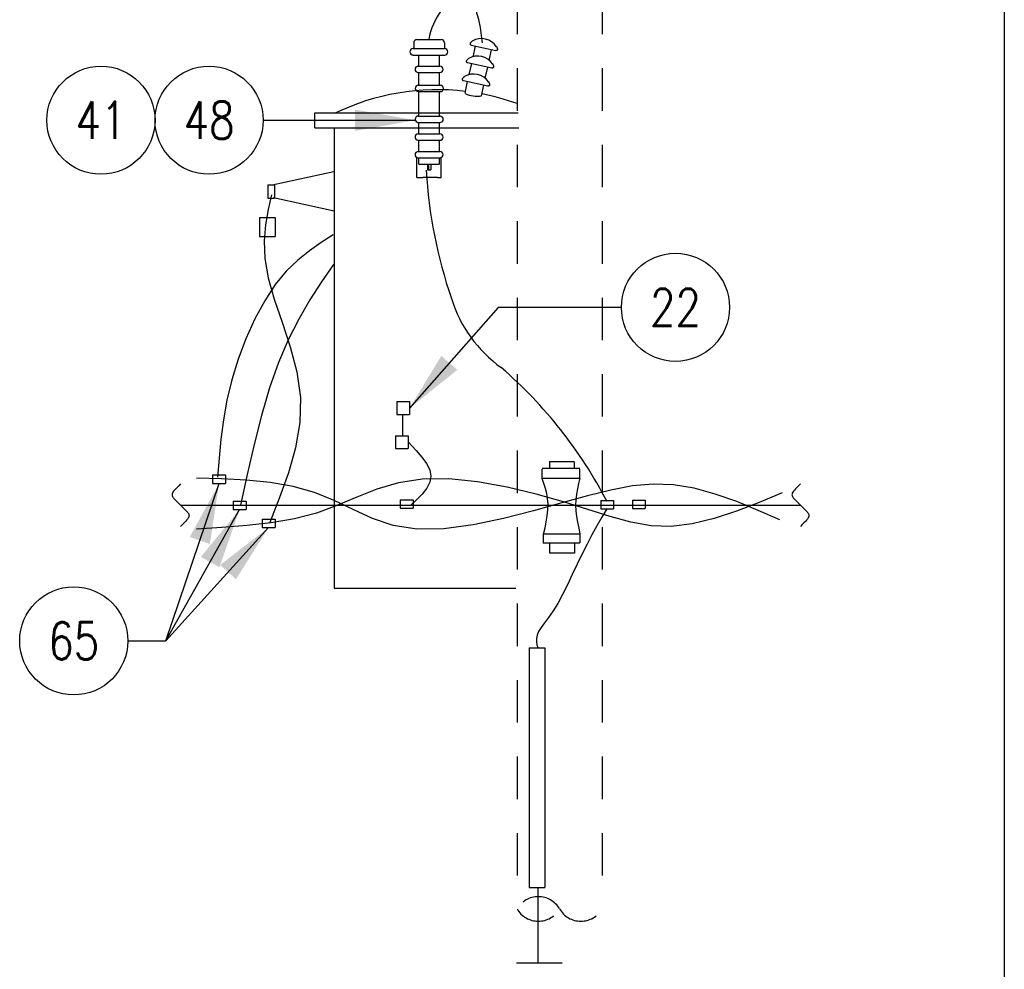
# Model space of a CAD drawing. Extents: x 0 to 7.1, y 0 to 9.85.
# Tile 3 of 4: x 4.21 to 7.1, y 4.29 to 7.09. Entities that reach past the tile are written whole.
import ezdxf
from ezdxf.enums import TextEntityAlignment as Align

# ---------------------------------------------------------------- set-up
doc = ezdxf.new("R2010")
doc.units = 0
doc.header["$MEASUREMENT"] = 0
doc.linetypes.add('HIDDEN2', pattern=[0.1875, 0.125, -0.0625])
doc.layers.get('0').update_dxf_attribs({"color": 2, "linetype": 'CONTINUOUS'})
doc.layers.add('E-DETL', color=2, linetype='CONTINUOUS')
doc.layers.add('E-DETL-TEXT', color=3, linetype='CONTINUOUS')
doc.styles.get("Standard").update_dxf_attribs({"font": 'ROMANS.SHX', "width": 0.8, "height": 0.125})

# ---------------------------------------------------------------- blocks, each defined once
blk = doc.blocks.new('BREAK')
blk.add_lwpolyline([(0, 0.0625), (-0.0055, 0.057), (-0.0103, 0.0521), (-0.0144, 0.0479), (-0.0177, 0.0441), (-0.0205, 0.0408), (-0.0225, 0.0378), (-0.0239, 0.0351), (-0.0247, 0.0326), (-0.0249, 0.0302), (-0.0246, 0.0279), (-0.0238, 0.0257), (-0.0226, 0.0236), (-0.0211, 0.0216), (-0.0194, 0.0196), (-0.0176, 0.0176), (-0.0156, 0.0156), (-0.0137, 0.0137), (-0.0117, 0.0117), (-0.0098, 0.0098), (-0.0078, 0.0078), (-0.0059, 0.0059), (-0.0039, 0.0039), (-0.002, 0.002), (0, 0), (0.002, -0.002), (0.0039, -0.0039), (0.0059, -0.0059), (0.0078, -0.0078), (0.0098, -0.0098), (0.0117, -0.0117), (0.0137, -0.0137), (0.0156, -0.0156), (0.0176, -0.0176), (0.0194, -0.0196), (0.0211, -0.0216), (0.0226, -0.0236), (0.0238, -0.0257), (0.0246, -0.0279), (0.0249, -0.0302), (0.0247, -0.0326), (0.0239, -0.0351), (0.0225, -0.0378), (0.0205, -0.0408), (0.0177, -0.0441), (0.0144, -0.0479), (0.0103, -0.0521), (0.0055, -0.057), (0, -0.0625)])

msp = doc.modelspace()

# ---------------------------------------------------------------- linework, layer by layer
at = {"color": 4}
for p, q in [((5.3765, 6.6239), (5.3765, 6.6838)), ((5.4478, 6.6241), (5.4478, 6.6832))]:
    msp.add_line(p, q, dxfattribs=at)
msp.add_arc((5.6257, 6.9886), 0.2187, 119.3721, 169.2308)
at = {"layer": 'E-DETL'}
for p, q in [((7.1036, 9.8484), (7.1036, 0)), ((5.3342, 5.9265), (5.3342, 5.8642)), ((4.6813, 5.6599), (6.5041, 5.6599)), ((5.7068, 5.2405), (5.7524, 5.2405)), ((5.7068, 5.2405), (5.7068, 4.5346)), ((5.7524, 5.2405), (5.7524, 4.5346)), ((5.7068, 4.5346), (5.7524, 4.5346)), ((5.7322, 4.5328), (5.7322, 4.3123)), ((5.6688, 4.3129), (5.803, 4.3129))]:
    msp.add_line(p, q, dxfattribs=at)
at = {"layer": 'E-DETL', "linetype": 'HIDDEN2'}
for p, q in [((5.6707, 8.5202), (5.6707, 4.4719)), ((5.9207, 8.5202), (5.9207, 4.4719)), ((5.8549, 5.7679), (5.7448, 5.7679)), ((5.7448, 5.7383), (5.7448, 5.7655)), ((5.7666, 5.7881), (5.8391, 5.7881)), ((5.7666, 5.7881), (5.7666, 5.7679)), ((5.8391, 5.7876), (5.8391, 5.7678)), ((5.8549, 5.7391), (5.8549, 5.7656)), ((5.7437, 5.7391), (5.8556, 5.7391)), ((5.7479, 5.5737), (5.7479, 5.5485)), ((5.7487, 5.5752), (5.8558, 5.5752)), ((5.8556, 5.576), (5.8556, 5.5489)), ((5.8556, 5.5485), (5.7479, 5.5485)), ((5.7661, 5.5479), (5.7661, 5.5196)), ((5.8399, 5.5477), (5.8399, 5.5189)), ((5.7661, 5.5199), (5.8399, 5.5199))]:
    msp.add_line(p, q, dxfattribs=at)
at = {"layer": 'E-DETL', "color": 4}
for p, q in [((5.3669, 7.0204), (5.3669, 7.003)), ((5.3763, 7.0297), (5.448, 7.0297)), ((5.4573, 7.0204), (5.4573, 7.003)), ((5.5363, 7.0133), (5.6079, 6.9975)), ((5.5417, 6.9792), (5.5486, 7.0104)), ((5.3649, 7.003), (5.4578, 7.003)), ((5.3655, 6.9842), (5.4578, 6.9842)), ((5.3819, 6.9515), (5.3819, 6.9836)), ((5.4427, 6.9509), (5.4427, 6.983)), ((5.5887, 6.9681), (5.5956, 6.9993)), ((5.3793, 6.9516), (5.4441, 6.9516)), ((5.5251, 6.9619), (5.5967, 6.9461)), ((5.5302, 6.9268), (5.5373, 6.9593)), ((5.3791, 6.9328), (5.4441, 6.9328)), ((5.3819, 6.8952), (5.3819, 6.9326)), ((5.4427, 6.8944), (5.4427, 6.9332)), ((5.5772, 6.9157), (5.5845, 6.9487)), ((5.38, 6.8956), (5.4448, 6.8956)), ((5.5132, 6.909), (5.5848, 6.8932)), ((5.518, 6.8716), (5.5255, 6.9058)), ((5.5658, 6.8644), (5.5727, 6.8955)), ((5.3798, 6.8767), (5.4448, 6.8767)), ((5.3819, 6.8047), (5.3819, 6.8769)), ((5.4427, 6.8045), (5.4427, 6.8771)), ((5.0757, 6.7697), (5.0757, 6.8141)), ((5.0757, 6.8141), (5.6738, 6.8141)), ((5.3796, 6.8047), (5.4444, 6.8047)), ((5.3794, 6.7859), (5.4444, 6.7859)), ((5.3819, 6.752), (5.3819, 6.7858)), ((5.4427, 6.7521), (5.4427, 6.7847)), ((5.0757, 6.7697), (5.676, 6.7697)), ((5.1325, 6.7697), (5.1325, 5.4155)), ((5.3791, 6.7524), (5.4439, 6.7524)), ((5.3789, 6.7336), (5.4439, 6.7336)), ((5.3819, 6.7007), (5.3819, 6.7332)), ((5.4427, 6.7006), (5.4427, 6.7335)), ((5.3793, 6.7005), (5.4441, 6.7005)), ((5.3791, 6.6817), (5.4441, 6.6817)), ((5.3819, 6.6633), (5.3819, 6.6816)), ((5.3819, 6.6633), (5.4427, 6.6633)), ((5.407, 6.6628), (5.4171, 6.6628)), ((5.407, 6.6628), (5.407, 6.6468)), ((5.4109, 6.6453), (5.4109, 6.6596)), ((5.4171, 6.6628), (5.4171, 6.6468)), ((5.4427, 6.6641), (5.4427, 6.6813)), ((5.1323, 6.6406), (4.9508, 6.6011)), ((5.407, 6.6468), (5.4171, 6.6468)), ((4.9382, 6.6023), (4.9575, 6.6023)), ((4.9382, 6.6023), (4.9382, 6.5626)), ((4.9575, 6.6023), (4.9575, 6.5626)), ((5.3765, 6.6239), (5.3932, 6.6239)), ((5.3941, 6.6248), (5.4365, 6.6248)), ((5.4372, 6.6241), (5.4478, 6.6241)), ((4.9382, 6.5626), (4.9575, 6.5626)), ((4.9545, 6.5648), (5.1326, 6.5258)), ((4.9132, 6.5058), (4.9594, 6.5058)), ((4.9132, 6.5058), (4.9132, 6.4501)), ((4.9594, 6.5058), (4.9594, 6.4501)), ((4.9132, 6.4501), (4.9594, 6.4501)), ((5.3175, 5.9644), (5.3547, 5.9644)), ((5.3175, 5.9644), (5.3175, 5.9265)), ((5.3547, 5.9644), (5.3547, 5.9265)), ((5.3175, 5.9265), (5.3547, 5.9265)), ((5.3129, 5.8642), (5.3129, 5.8263)), ((5.3129, 5.8642), (5.3501, 5.8642)), ((5.3501, 5.8642), (5.3501, 5.8263)), ((5.3129, 5.8263), (5.3501, 5.8263)), ((4.7756, 5.7486), (4.8135, 5.7486)), ((4.7756, 5.7486), (4.7756, 5.7238)), ((4.8135, 5.7486), (4.8135, 5.7238)), ((4.7756, 5.7238), (4.8135, 5.7238)), ((5.3272, 5.6756), (5.3651, 5.6756)), ((5.3272, 5.6756), (5.3272, 5.6508)), ((5.3651, 5.6756), (5.3651, 5.6508)), ((4.8359, 5.6716), (4.8739, 5.6716)), ((4.8359, 5.6716), (4.8359, 5.6468)), ((4.8359, 5.6468), (4.8739, 5.6468)), ((4.8739, 5.6716), (4.8739, 5.6468)), ((5.3272, 5.6508), (5.3651, 5.6508)), ((5.9168, 5.6739), (5.9547, 5.6739)), ((5.9168, 5.6739), (5.9168, 5.6492)), ((5.9168, 5.6492), (5.9547, 5.6492)), ((5.9547, 5.6739), (5.9547, 5.6492)), ((6.01, 5.6744), (6.0479, 5.6744)), ((6.01, 5.6744), (6.01, 5.6497)), ((6.01, 5.6497), (6.0479, 5.6497)), ((6.0479, 5.6744), (6.0479, 5.6497)), ((4.921, 5.6191), (4.959, 5.6191)), ((4.921, 5.6191), (4.921, 5.5943)), ((4.959, 5.6191), (4.959, 5.5943)), ((4.921, 5.5943), (4.959, 5.5943)), ((5.1325, 5.4155), (5.6671, 5.4155))]:
    msp.add_line(p, q, dxfattribs=at)
at = {"layer": 'E-DETL'}
for points in [[(5.569, 7.0197), (5.5666, 7.042), (5.5633, 7.0648), (5.5582, 7.0885), (5.5502, 7.1138), (5.5386, 7.141), (5.5229, 7.1708), (5.505, 7.2042), (5.4875, 7.2422), (5.4726, 7.2858), (5.463, 7.3363), (5.4607, 7.3941), (5.4671, 7.4581), (5.4832, 7.5268), (5.5099, 7.5985), (5.5482, 7.6715), (5.5986, 7.7445), (5.6591, 7.8174), (5.7272, 7.8901), (5.8004, 7.9628), (5.8863, 8.0452)], [(4.949, 6.5726), (4.9391, 6.5292), (4.9312, 6.4845), (4.9272, 6.4372), (4.929, 6.3858), (4.9387, 6.3291), (4.9569, 6.2661), (4.9802, 6.198), (5.004, 6.1261), (5.0235, 6.052), (5.034, 5.977), (5.0322, 5.9026), (5.0196, 5.8287), (4.9987, 5.7552), (4.9725, 5.682), (4.9435, 5.6089)], [(5.1299, 6.4547), (5.0948, 6.4323), (5.06, 6.4082), (5.0257, 6.3807), (4.9922, 6.3481), (4.9598, 6.3086), (4.9288, 6.2613), (4.8998, 6.2076), (4.8735, 6.1494), (4.8507, 6.0889), (4.8319, 6.0282), (4.8177, 5.9688), (4.8073, 5.9108), (4.7998, 5.8539), (4.7943, 5.7977), (4.7896, 5.7419)], [(5.1305, 6.368), (5.0958, 6.3166), (5.0617, 6.2635), (5.0288, 6.2074), (4.9977, 6.1465), (4.969, 6.0793), (4.9431, 6.0048), (4.9196, 5.924), (4.8978, 5.8385), (4.8773, 5.7498), (4.8574, 5.6596)], [(5.3501, 5.8457), (5.3737, 5.8208), (5.3906, 5.8015), (5.4045, 5.7824), (5.414, 5.7637), (5.4177, 5.7453), (5.4144, 5.7273), (5.4054, 5.7098), (5.3919, 5.6926), (5.3754, 5.6755), (5.3575, 5.6586)], [(6.4439, 5.6167), (6.3802, 5.6443), (6.3167, 5.6702), (6.2538, 5.6926), (6.1917, 5.7098), (6.1307, 5.7199), (6.0708, 5.7219), (6.0101, 5.7162), (5.9467, 5.7043), (5.8783, 5.6873), (5.8029, 5.6664), (5.7195, 5.6431), (5.6309, 5.6205), (5.5415, 5.6018), (5.4551, 5.5902), (5.3759, 5.589), (5.3068, 5.6002), (5.2455, 5.6209), (5.1887, 5.6468), (5.1331, 5.6738), (5.0752, 5.6975), (5.0125, 5.7148), (4.9452, 5.7262), (4.8747, 5.7331), (4.8018, 5.737), (4.7279, 5.7394)], [(6.4499, 5.6961), (6.3825, 5.6681), (6.3157, 5.6421), (6.25, 5.6203), (6.186, 5.6046), (6.1242, 5.5972), (6.0647, 5.5994), (6.0057, 5.6099), (5.9446, 5.6264), (5.8793, 5.6471), (5.8072, 5.6698), (5.7272, 5.6924), (5.6418, 5.7126), (5.5549, 5.7283), (5.4703, 5.737), (5.3916, 5.7365), (5.3217, 5.7255), (5.2585, 5.7065), (5.1992, 5.6831), (5.1409, 5.6586), (5.0806, 5.6367), (5.0161, 5.6199), (4.9476, 5.608), (4.8762, 5.5996), (4.8028, 5.5937), (4.7284, 5.589)], [(5.9346, 5.6493), (5.92, 5.6243), (5.9055, 5.5989), (5.891, 5.5728), (5.8765, 5.5455), (5.862, 5.5169), (5.8475, 5.4867), (5.8332, 5.4558), (5.8188, 5.4254), (5.8046, 5.3967), (5.7905, 5.3708), (5.7765, 5.3486), (5.7633, 5.3298), (5.7514, 5.3138), (5.7415, 5.3), (5.7341, 5.288), (5.7297, 5.2772), (5.7279, 5.2673), (5.728, 5.2581), (5.7294, 5.2493), (5.7314, 5.2408)]]:
    msp.add_lwpolyline(points, dxfattribs=at)
at = {"layer": 'E-DETL', "color": 4}
for points in [[(5.539, 7.0251), (5.5385, 7.0246), (5.5379, 7.0241), (5.5374, 7.0235), (5.5369, 7.023), (5.5363, 7.0225), (5.5357, 7.0219), (5.5351, 7.0214), (5.5346, 7.0208), (5.534, 7.0202), (5.5336, 7.0196), (5.5332, 7.0189), (5.5329, 7.0181), (5.5327, 7.0174), (5.5326, 7.0167), (5.5326, 7.0161), (5.5327, 7.0156), (5.533, 7.0151), (5.5333, 7.0147), (5.5337, 7.0144), (5.5341, 7.0141), (5.5345, 7.0139), (5.5349, 7.0137), (5.5354, 7.0135), (5.5358, 7.0134), (5.5363, 7.0133)], [(5.6104, 7.0094), (5.6107, 7.0087), (5.6109, 7.008), (5.6112, 7.0072), (5.6114, 7.0065), (5.6117, 7.0058), (5.612, 7.0051), (5.6123, 7.0043), (5.6126, 7.0036), (5.6129, 7.0028), (5.613, 7.002), (5.6131, 7.0012), (5.613, 7.0005), (5.6129, 6.9997), (5.6127, 6.999), (5.6124, 6.9985), (5.6121, 6.998), (5.6117, 6.9977), (5.6112, 6.9975), (5.6107, 6.9974), (5.6103, 6.9973), (5.6098, 6.9973), (5.6093, 6.9973), (5.6088, 6.9973), (5.6083, 6.9974), (5.6079, 6.9975)], [(5.5278, 6.9737), (5.5273, 6.9732), (5.5268, 6.9727), (5.5263, 6.9721), (5.5257, 6.9716), (5.5251, 6.9711), (5.5246, 6.9705), (5.524, 6.97), (5.5234, 6.9694), (5.5229, 6.9688), (5.5224, 6.9682), (5.522, 6.9675), (5.5217, 6.9668), (5.5215, 6.966), (5.5214, 6.9653), (5.5214, 6.9647), (5.5216, 6.9642), (5.5218, 6.9637), (5.5221, 6.9633), (5.5225, 6.963), (5.5229, 6.9627), (5.5233, 6.9625), (5.5238, 6.9623), (5.5242, 6.9622), (5.5247, 6.962), (5.5251, 6.9619)], [(5.5993, 6.958), (5.5995, 6.9573), (5.5998, 6.9566), (5.6, 6.9559), (5.6003, 6.9551), (5.6006, 6.9544), (5.6009, 6.9537), (5.6012, 6.9529), (5.6015, 6.9522), (5.6017, 6.9514), (5.6018, 6.9506), (5.6019, 6.9498), (5.6019, 6.9491), (5.6017, 6.9483), (5.6015, 6.9477), (5.6012, 6.9471), (5.6009, 6.9467), (5.6005, 6.9463), (5.6, 6.9461), (5.5996, 6.946), (5.5991, 6.9459), (5.5986, 6.9459), (5.5981, 6.9459), (5.5977, 6.9459), (5.5972, 6.946), (5.5967, 6.9461)], [(5.5159, 6.9209), (5.5154, 6.9203), (5.5149, 6.9198), (5.5144, 6.9192), (5.5138, 6.9187), (5.5132, 6.9182), (5.5127, 6.9176), (5.5121, 6.9171), (5.5115, 6.9165), (5.511, 6.9159), (5.5105, 6.9153), (5.5101, 6.9146), (5.5098, 6.9139), (5.5096, 6.9131), (5.5095, 6.9125), (5.5095, 6.9118), (5.5097, 6.9113), (5.5099, 6.9108), (5.5102, 6.9104), (5.5106, 6.9101), (5.511, 6.9098), (5.5114, 6.9096), (5.5119, 6.9094), (5.5123, 6.9093), (5.5128, 6.9091), (5.5132, 6.909)], [(5.5874, 6.9051), (5.5876, 6.9044), (5.5879, 6.9037), (5.5881, 6.903), (5.5884, 6.9023), (5.5887, 6.9015), (5.589, 6.9008), (5.5893, 6.9001), (5.5896, 6.8993), (5.5898, 6.8985), (5.5899, 6.8978), (5.59, 6.897), (5.59, 6.8962), (5.5898, 6.8954), (5.5896, 6.8948), (5.5893, 6.8942), (5.589, 6.8938), (5.5886, 6.8934), (5.5881, 6.8932), (5.5877, 6.8931), (5.5872, 6.893), (5.5867, 6.893), (5.5862, 6.893), (5.5858, 6.8931), (5.5853, 6.8931), (5.5848, 6.8932)]]:
    msp.add_lwpolyline(points, dxfattribs=at)
at = {"layer": 'E-DETL', "linetype": 'HIDDEN2'}
for points in [[(5.7437, 5.7391), (5.7486, 5.7246), (5.7532, 5.7099), (5.7571, 5.6948), (5.7598, 5.6793), (5.7611, 5.6632), (5.7607, 5.6462), (5.7588, 5.6287), (5.7558, 5.6106), (5.752, 5.5922), (5.7479, 5.5737)], [(5.8556, 5.7391), (5.8519, 5.7235), (5.8485, 5.7078), (5.8456, 5.6919), (5.8437, 5.6759), (5.843, 5.6597), (5.8438, 5.6431), (5.8457, 5.6264), (5.8486, 5.6094), (5.852, 5.5923), (5.8558, 5.5752)]]:
    msp.add_lwpolyline(points, dxfattribs=at)
at = {"layer": 'E-DETL', "color": 4}
for centre, radius, start, end in [((5.3763, 7.0204), 0.00933, 90, 180), ((5.448, 7.0204), 0.00933, 0, 90), ((5.566, 6.9797), 0.0529, 33.1667, 120.7631), ((5.3651, 6.9937), 0.00941, 90, 180), ((5.3651, 6.9937), 0.00941, 180, 269.9997), ((5.458, 6.9936), 0.00941, 0, 90), ((5.458, 6.9936), 0.00941, 270, 0), ((5.5549, 6.9283), 0.0529, 33.1671, 120.7628), ((5.3802, 6.9422), 0.00941, 90, 180), ((5.4441, 6.9419), 0.00941, 0, 90), ((5.3802, 6.9422), 0.00941, 180, 269.9997), ((5.4441, 6.9419), 0.00941, 269.9997, 359.9997), ((5.543, 6.8754), 0.0529, 33.1667, 120.7635), ((5.381, 6.8861), 0.00941, 90, 180), ((5.4448, 6.8859), 0.00941, 0, 90), ((5.4366, 6.1932), 0.6889, 83.1246, 116.1318), ((5.381, 6.8861), 0.00941, 180, 269.9997), ((5.4448, 6.8859), 0.00941, 269.9997, 359.9997), ((5.5514, 6.9361), 0.0731, 242.8778, 281.7676), ((5.4366, 6.1932), 0.6889, 70.1379, 79.0439), ((5.3806, 6.7952), 0.00941, 90, 180), ((5.4444, 6.795), 0.00941, 0, 90), ((5.3806, 6.7952), 0.00941, 180, 269.9997), ((5.4444, 6.795), 0.00941, 269.9997, 359.9997), ((5.3801, 6.743), 0.00941, 90, 180), ((5.4439, 6.7427), 0.00941, 0, 90), ((5.3801, 6.743), 0.00941, 180, 269.9997), ((5.4439, 6.7427), 0.00941, 269.9997, 359.9997), ((5.3802, 6.691), 0.00941, 90, 180), ((5.3802, 6.691), 0.00941, 180, 269.9997), ((5.4441, 6.6908), 0.00941, 0, 90), ((5.4441, 6.6908), 0.00941, 269.9997, 359.9997)]:
    msp.add_arc(centre, radius, start, end, dxfattribs=at)
at = {"layer": 'E-DETL'}
for centre, radius, start, end in [((6.8408, 6.7322), 1.4401, 183.4741, 198.797), ((5.8545, 6.3852), 0.3947, 197.2475, 234.3501), ((4.7502, 5.0543), 1.3359, 27.4716, 49.1242)]:
    msp.add_arc(centre, radius, start, end, dxfattribs=at)
at = {"layer": 'E-DETL', "linetype": 'HIDDEN2'}
for centre, start, end in [((5.7332, 4.4358), 30, 150), ((5.7332, 4.508), 210, 330), ((5.8582, 4.508), 210, 330)]:
    msp.add_arc(centre, 0.0722, start, end, dxfattribs=at)
at = {"layer": 'E-DETL-TEXT'}
for p, q in [((4.9241, 6.7923), (5.3719, 6.7923)), ((5.615, 6.2418), (5.3547, 5.9451)), ((5.9776, 6.2418), (5.615, 6.2418)), ((4.6382, 5.2605), (4.7945, 5.7238)), ((4.6382, 5.2605), (4.8549, 5.6468)), ((4.6382, 5.2605), (4.94, 5.5943)), ((4.5262, 5.2605), (4.6382, 5.2605))]:
    msp.add_line(p, q, dxfattribs=at)
for centre in [(4.4471, 6.7923), (4.7651, 6.7923), (6.1366, 6.2418), (4.3672, 5.2605)]:
    msp.add_circle(centre, 0.159, dxfattribs=at)
for points in [[(5.1946, 6.8236), (5.3719, 6.7923), (5.1946, 6.7611)], [(5.4951, 6.0577), (5.3547, 5.9451), (5.4481, 6.099)], [(4.7082, 5.5658), (4.7945, 5.7238), (4.7675, 5.5459)], [(4.7409, 5.5075), (4.8549, 5.6468), (4.7954, 5.477)], [(4.7979, 5.4838), (4.94, 5.5943), (4.8443, 5.4419)]]:
    msp.add_solid(points, dxfattribs=at)

# ---------------------------------------------------------------- block references
at = {"layer": 'E-DETL'}
for p in [(4.6813, 5.6599), (6.5041, 5.6599)]:
    msp.add_blockref('BREAK', p, dxfattribs=at)

# ---------------------------------------------------------------- texts
at = {"layer": 'E-DETL-TEXT', "width": 0.8}
for s, p in [('48', (4.7651, 6.7923)), ('41', (4.4471, 6.7923)), ('22', (6.1366, 6.2418)), ('65', (4.3672, 5.2605))]:
    msp.add_text(s, height=0.10938, dxfattribs=at).set_placement(p, align=Align.MIDDLE)

doc.saveas('drawing.dxf')
